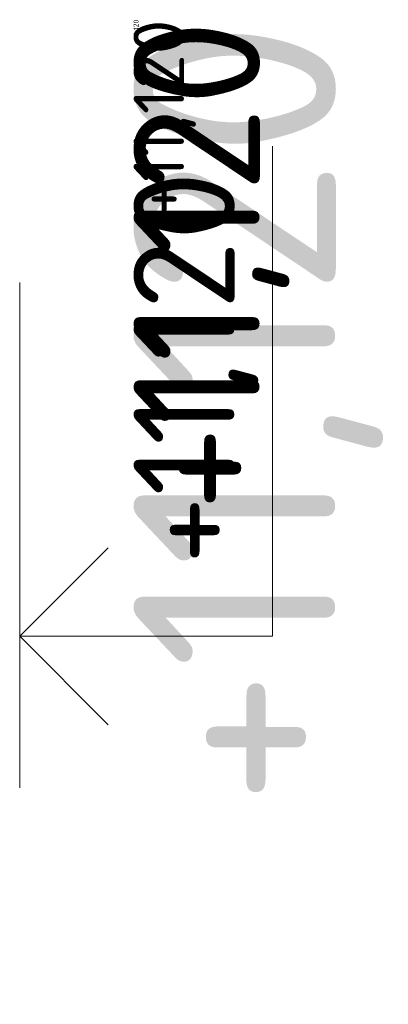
# Model space of a CAD drawing. Header units: millimetres. Extents: x -916886 to 3713765, y -2985421 to 1675785.
# Tile 163 of 256: x 207945 to 209402, y 222564 to 226460. Entities that reach past the tile are written whole.
import ezdxf
from ezdxf.enums import TextEntityAlignment as Align

# ---------------------------------------------------------------- set-up
doc = ezdxf.new("R2010")
doc.units = ezdxf.units.MM
for name, color, linetype in [('0 @ 1', 7, 'Continuous'), ('0 @ 10', 7, 'Continuous'), ('0 @ 100', 7, 'Continuous'), ('0 @ 200', 7, 'Continuous'), ('0 @ 250 (1)', 7, 'Continuous'), ('0 @ 250 (2)', 7, 'Continuous'), ('0 @ 400', 7, 'Continuous')]:
    doc.layers.add(name, color=color, linetype=linetype)
doc.layers.add('A99_N_koty-200-vysk', color=6, linetype='Continuous', lineweight=9)
doc.layers.add('A99_S_kce-rez-sil', color=7, linetype='Continuous', lineweight=15)
doc.styles.add('A99_kota', font='isocpeur.ttf', dxfattribs={"height": 2})

# ---------------------------------------------------------------- blocks, each defined once
blk = doc.blocks.new('*U30')
at = {"color": 0, "linetype": 'ByBlock', "lineweight": -2}
blk.add_line((-3, 0), (7, 0), dxfattribs=at)
for points in [[(-1.75, -1.75), (0, 0), (1.75, -1.75)], [(0, 0), (0, -5), (0, -5), (9.7, -5)]]:
    blk.add_lwpolyline(points, dxfattribs=at)
at = {"color": 0, "linetype": 'ByBlock', "lineweight": -2, "style": 'A99_kota'}
for tag, p in [('VYSKA', (9.2, -2.25)), ('POPIS', (9.2, -5.5))]:
    blk.add_attdef(tag, text='', height=2, dxfattribs=at).set_placement(p, align=Align.TOP_RIGHT)
blk = doc.blocks.new('*U2744')
at = {"layer": 'A99_N_koty-200-vysk', "lineweight": 5}
ref = blk.add_blockref('*U30', (207945, 224020), dxfattribs=dict(at, xscale=200, yscale=200, zscale=200, rotation=90.00000000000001))
ref.add_attrib('VYSKA', '+11,120', dxfattribs={"layer": '0 @ 1', "color": 0, "linetype": 'ByBlock', "lineweight": -2, "height": 2, "rotation": 90, "style": 'A99_kota'}).set_placement((208395, 226460), align=Align.TOP_RIGHT)
ref = blk.add_blockref('*U30', (207945, 224020), dxfattribs=dict(at, xscale=200, yscale=200, zscale=200, rotation=90.00000000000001))
ref.add_attrib('VYSKA', '+11,120', dxfattribs={"layer": '0 @ 10', "color": 0, "linetype": 'ByBlock', "lineweight": -2, "height": 20, "rotation": 90, "style": 'A99_kota'}).set_placement((208395, 226460), align=Align.TOP_RIGHT)
ref = blk.add_blockref('*U30', (207945, 224020), dxfattribs=dict(at, xscale=200, yscale=200, zscale=200, rotation=90.00000000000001))
ref.add_attrib('VYSKA', '+11,120', dxfattribs={"layer": '0 @ 100', "color": 0, "linetype": 'ByBlock', "lineweight": -2, "height": 200, "rotation": 90, "style": 'A99_kota'}).set_placement((208395, 226460), align=Align.TOP_RIGHT)
ref = blk.add_blockref('*U30', (207945, 224020), dxfattribs=dict(at, xscale=200, yscale=200, zscale=200, rotation=90.00000000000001))
ref.add_attrib('VYSKA', '+11,120', dxfattribs={"layer": '0 @ 250 (1)', "color": 0, "linetype": 'ByBlock', "lineweight": -2, "height": 500, "rotation": 90, "style": 'A99_kota'}).set_placement((208395, 226460), align=Align.TOP_RIGHT)
ref = blk.add_blockref('*U30', (207945, 224020), dxfattribs=dict(at, xscale=200, yscale=200, zscale=200, rotation=90.00000000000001))
ref.add_attrib('VYSKA', '+11,120', dxfattribs={"layer": '0 @ 250 (2)', "color": 0, "linetype": 'ByBlock', "lineweight": -2, "height": 500, "rotation": 90, "style": 'A99_kota'}).set_placement((208395, 226460), align=Align.TOP_RIGHT)
ref = blk.add_blockref('*U30', (207945, 224020), dxfattribs=dict(at, xscale=200, yscale=200, zscale=200, rotation=90.00000000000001))
ref.add_attrib('VYSKA', '+11,120', dxfattribs={"layer": '0 @ 400', "color": 0, "linetype": 'ByBlock', "lineweight": -2, "height": 800, "rotation": 90, "style": 'A99_kota'}).set_placement((208395, 226460), align=Align.TOP_RIGHT)
ref = blk.add_blockref('*U30', (207945, 224020), dxfattribs=dict(at, xscale=200, yscale=200, zscale=200, rotation=90.00000000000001))
ref.add_attrib('VYSKA', '+11,120', dxfattribs={"layer": '0 @ 200', "color": 0, "linetype": 'ByBlock', "lineweight": -2, "height": 400, "rotation": 90, "style": 'A99_kota'}).set_placement((208395, 225860), align=Align.TOP_RIGHT)

msp = doc.modelspace()

# ---------------------------------------------------------------- block references
at = {"layer": 'A99_S_kce-rez-sil', "color": 4, "linetype": 'Continuous', "lineweight": 0}
msp.add_blockref('*U2744', (0, 0), dxfattribs=at)

doc.saveas('drawing.dxf')
